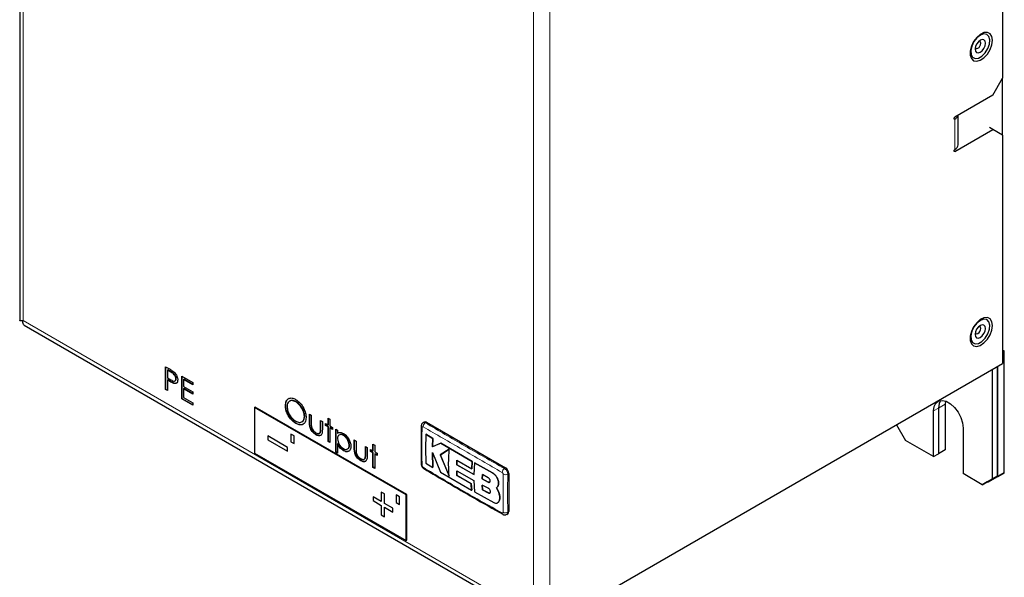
# Model space of a CAD drawing. Header units: millimetres. Extents: x 5 to 418, y 2 to 292.
# Tile 7 of 16: x 227 to 312, y 100 to 147. Entities that reach past the tile are written whole.
import ezdxf

# ---------------------------------------------------------------- set-up
doc = ezdxf.new("R2010")
doc.units = ezdxf.units.MM

msp = doc.modelspace()

# ---------------------------------------------------------------- linework, layer by layer
at = {"color": 7, "linetype": 'Continuous', "lineweight": 25}
for p, q in [((227.1243, 177.2984), (227.1243, 121.6104)), ((311.5629, 149.9449), (311.5629, 142.4327)), ((310.7144, 140.963), (311.5629, 142.4327)), ((311.5629, 137.5335), (311.5629, 142.4327)), ((310.7144, 140.963), (307.4617, 139.0853)), ((307.7546, 136.7172), (307.7546, 139.2544)), ((307.4617, 136.1457), (310.7144, 138.0235)), ((310.7144, 138.0235), (310.4315, 138.1868)), ((311.5629, 137.5335), (310.7144, 138.0235)), ((311.5629, 137.5335), (311.5629, 117.9365)), ((227.5112, 121.2179), (271.5781, 95.7786)), ((311.7071, 118.9995), (311.5629, 119.0828)), ((311.5629, 118.9163), (311.7071, 118.9995)), ((311.7071, 108.5478), (311.7071, 118.9995)), ((239.6556, 117.6482), (239.9884, 117.4561)), ((239.6556, 115.6885), (239.6556, 117.6482)), ((239.6839, 115.7049), (239.6839, 117.6319)), ((272.672, 95.4853), (311.5629, 117.9365)), ((311.0821, 117.6589), (311.0821, 108.2523)), ((311.1415, 108.2212), (311.1415, 117.6932)), ((239.8362, 117.3757), (239.8079, 117.3593)), ((239.8079, 117.3593), (239.8079, 116.7061)), ((240.1183, 117.1801), (239.8079, 117.3593)), ((240.1465, 117.1965), (239.8362, 117.3757)), ((241.048, 116.8444), (242.0053, 116.2917)), ((241.048, 114.8847), (241.048, 116.8444)), ((241.0763, 114.901), (241.0763, 116.8281)), ((310.6578, 117.414), (310.6578, 108.0073)), ((239.8079, 116.7061), (240.105, 116.5303)), ((239.8362, 116.5214), (239.8079, 116.5051)), ((239.8079, 116.5051), (239.8079, 115.6006)), ((239.9292, 116.435), (239.8079, 116.5051)), ((239.9575, 116.4514), (239.8362, 116.5214)), ((240.3896, 116.2341), (240.3613, 116.2178)), ((240.5759, 116.6232), (240.5476, 116.6068)), ((241.2286, 116.5718), (241.2003, 116.5555)), ((241.2003, 116.5555), (241.2003, 115.9525)), ((242.0053, 116.0908), (241.2003, 116.5555)), ((241.2003, 115.9525), (242.0053, 115.4878)), ((242.0053, 116.1234), (241.2286, 116.5718)), ((242.0053, 116.2917), (242.0053, 116.0908)), ((239.6839, 115.7049), (239.6556, 115.6885)), ((239.8079, 115.6006), (239.6556, 115.6885)), ((239.8079, 115.6333), (239.6839, 115.7049)), ((241.2286, 115.7678), (241.2003, 115.7515)), ((241.2003, 115.7515), (241.2003, 114.9978)), ((242.0053, 115.2868), (241.2003, 115.7515)), ((242.0053, 115.3194), (241.2286, 115.7678)), ((242.0053, 115.4878), (242.0053, 115.2868)), ((241.0763, 114.901), (241.048, 114.8847)), ((242.0053, 114.3321), (241.048, 114.8847)), ((242.0053, 114.3647), (241.0763, 114.901)), ((241.2003, 114.9978), (242.0053, 114.533)), ((242.0053, 114.533), (242.0053, 114.3321)), ((249.975, 114.3279), (249.9467, 114.3116)), ((250.217, 114.8763), (250.2763, 114.9336)), ((250.8636, 114.6527), (250.8353, 114.6363)), ((306.6417, 114.7055), (306.616, 114.4264)), ((306.616, 114.4264), (306.616, 110.507)), ((247.301, 114.1491), (247.3576, 114.1818)), ((260.3118, 106.6382), (247.301, 114.1491)), ((247.301, 114.1491), (247.301, 110.2298)), ((260.3684, 106.6709), (247.3576, 114.1818)), ((251.6068, 113.3957), (251.5785, 113.3794)), ((252.0136, 113.5793), (252.1659, 113.4913)), ((252.0136, 112.895), (252.0136, 113.5793)), ((252.0419, 112.9113), (252.0419, 113.5629)), ((252.1659, 113.4913), (252.1659, 112.8271)), ((305.6232, 109.9339), (305.6232, 113.8533)), ((306.0475, 114.0982), (306.0475, 110.1788)), ((306.0503, 114.0999), (306.0503, 110.1805)), ((250.8697, 112.7899), (250.8415, 112.7736)), ((252.9709, 113.0266), (253.1232, 112.9387)), ((252.9709, 112.3624), (252.9709, 113.0266)), ((252.9992, 112.3787), (252.9992, 113.0103)), ((253.1232, 112.9387), (253.1232, 112.2415)), ((253.4061, 112.7754), (253.6237, 112.6498)), ((253.4061, 112.5995), (253.4061, 112.7754)), ((253.4344, 112.6159), (253.4061, 112.5995)), ((253.6237, 112.4739), (253.4061, 112.5995)), ((253.4344, 112.6159), (253.4344, 112.7591)), ((253.6519, 112.4903), (253.4344, 112.6159)), ((253.6237, 113.2277), (253.776, 113.1397)), ((253.6237, 112.6498), (253.6237, 113.2277)), ((253.6519, 112.6661), (253.6237, 112.6498)), ((253.6519, 112.6661), (253.6519, 113.2113)), ((253.776, 113.1397), (253.776, 112.5619)), ((253.776, 112.5619), (253.9935, 112.4363)), ((261.8654, 112.8965), (261.7776, 112.8458)), ((262.0654, 112.8767), (268.8536, 108.958)), ((302.4405, 112.6702), (303.219, 111.3218)), ((248.4324, 111.6996), (248.4324, 111.373)), ((250.1295, 110.7199), (248.4324, 111.6996)), ((248.4327, 111.6995), (248.4327, 111.3732)), ((250.6951, 111.6998), (250.4123, 111.8631)), ((250.4123, 111.8631), (250.4123, 111.2099)), ((250.4126, 111.863), (250.4126, 111.2101)), ((250.6951, 111.0466), (250.6951, 111.6998)), ((252.5977, 111.8175), (252.5695, 111.8012)), ((252.9741, 112.0442), (252.9458, 112.0279)), ((253.6519, 112.4903), (253.6237, 112.4739)), ((253.6237, 111.2177), (253.6237, 112.4739)), ((253.6519, 111.2341), (253.6519, 112.4903)), ((253.8042, 112.4023), (253.776, 112.386)), ((253.776, 112.386), (253.776, 111.1298)), ((253.9935, 112.2604), (253.776, 112.386)), ((253.9935, 112.2931), (253.8042, 112.4023)), ((253.9935, 112.4363), (253.9935, 112.2604)), ((254.2764, 112.273), (254.4287, 112.1851)), ((254.2764, 110.3133), (254.2764, 112.273)), ((254.3047, 110.3296), (254.3047, 112.2567)), ((254.4287, 112.1851), (254.4287, 111.9201)), ((254.457, 111.9364), (254.4287, 111.9201)), ((254.9567, 111.7622), (254.9284, 111.7458)), ((262.0103, 111.8617), (262.0159, 111.8649)), ((262.6131, 111.4914), (262.0103, 111.8617)), ((262.0159, 111.8649), (262.6187, 111.4947)), ((308.1688, 112.3838), (308.1688, 108.4644)), ((248.4327, 111.3732), (248.4324, 111.373)), ((248.4324, 111.373), (250.1295, 110.3933)), ((248.4327, 111.3732), (250.1295, 110.3937)), ((250.4126, 111.2101), (250.4123, 111.2099)), ((250.4123, 111.2099), (250.6951, 111.0466)), ((250.4126, 111.2101), (250.6951, 111.0469)), ((253.6519, 111.2341), (253.6237, 111.2177)), ((253.776, 111.1298), (253.6237, 111.2177)), ((253.776, 111.1625), (253.6519, 111.2341)), ((254.457, 111.0288), (254.4287, 111.0125)), ((254.4287, 111.0125), (254.4287, 110.2254)), ((255.4578, 110.9096), (255.4295, 110.8932)), ((255.8646, 111.3561), (256.0169, 111.2682)), ((255.8646, 110.6719), (255.8646, 111.3561)), ((255.8929, 110.6882), (255.8929, 111.3398)), ((256.0169, 111.2682), (256.0169, 110.604)), ((257.4747, 111.0045), (257.627, 110.9166)), ((257.4747, 110.4267), (257.4747, 111.0045)), ((257.503, 110.443), (257.503, 110.9882)), ((257.627, 110.9166), (257.627, 110.3387)), ((262.5883, 110.7805), (262.6131, 111.4914)), ((263.3028, 111.0723), (262.5883, 110.7805)), ((262.6187, 111.4947), (262.5939, 110.7837)), ((262.5939, 110.7837), (263.3085, 111.0755)), ((262.6131, 111.4914), (262.6187, 111.4947)), ((263.3028, 111.0723), (263.3085, 111.0755)), ((266.0019, 109.4962), (263.3028, 111.0723)), ((263.3085, 111.0755), (266.0076, 109.4995)), ((305.6232, 109.9339), (303.219, 111.3218)), ((247.301, 110.2298), (260.3118, 102.7188)), ((250.1295, 110.3933), (250.1295, 110.7199)), ((254.3047, 110.3296), (254.2764, 110.3133)), ((254.4287, 110.2254), (254.2764, 110.3133)), ((254.4287, 110.258), (254.3047, 110.3296)), ((254.9628, 110.4522), (254.9345, 110.4359)), ((256.822, 110.8035), (256.9743, 110.7156)), ((256.822, 110.1392), (256.822, 110.8035)), ((256.8502, 110.1556), (256.8502, 110.7871)), ((256.9743, 110.7156), (256.9743, 110.0184)), ((257.2571, 110.5523), (257.4747, 110.4267)), ((257.2571, 110.3764), (257.2571, 110.5523)), ((257.2854, 110.3927), (257.2571, 110.3764)), ((257.4747, 110.2508), (257.2571, 110.3764)), ((257.2854, 110.3927), (257.2854, 110.5359)), ((257.503, 110.2671), (257.2854, 110.3927)), ((257.503, 110.443), (257.4747, 110.4267)), ((257.503, 110.2671), (257.4747, 110.2508)), ((257.4747, 108.9946), (257.4747, 110.2508)), ((257.503, 109.0109), (257.503, 110.2671)), ((257.627, 110.3387), (257.8445, 110.2131)), ((257.6553, 110.1792), (257.627, 110.1629)), ((257.627, 110.1629), (257.627, 108.9067)), ((257.8445, 110.0373), (257.627, 110.1629)), ((257.8445, 110.0699), (257.6553, 110.1792)), ((257.8445, 110.2131), (257.8445, 110.0373)), ((262.5813, 110.2865), (263.2766, 108.5976)), ((262.6105, 109.0037), (262.5813, 110.2865)), ((262.587, 110.2897), (262.6162, 109.007)), ((262.5883, 110.7805), (262.5939, 110.7837)), ((264.0249, 110.5547), (263.2588, 110.0877)), ((263.2588, 110.0877), (263.2645, 110.091)), ((263.2588, 110.0877), (264.0177, 108.261)), ((263.2645, 110.091), (264.0305, 110.558)), ((264.0234, 108.2642), (263.2645, 110.091)), ((305.6232, 109.9339), (306.0475, 110.1788)), ((306.0475, 110.1821), (306.0503, 110.1805)), ((306.616, 110.507), (306.0503, 110.1805)), ((256.4488, 109.5944), (256.4205, 109.578)), ((256.8251, 109.8211), (256.7968, 109.8048)), ((262.0092, 109.3744), (262.6105, 109.0037)), ((264.6689, 109.2245), (264.6842, 109.61)), ((264.6689, 109.2245), (264.6746, 109.2277)), ((266.1464, 108.3859), (264.6689, 109.2245)), ((264.6898, 109.6133), (264.6746, 109.2277)), ((264.6746, 109.2277), (266.1521, 108.3892)), ((264.6842, 109.61), (265.9597, 108.8818)), ((265.9597, 108.8818), (266.0019, 109.4962)), ((266.0076, 109.4995), (265.9653, 108.8851)), ((266.0019, 109.4962), (266.0076, 109.4995)), ((266.201, 109.3841), (266.1464, 108.3859)), ((266.201, 109.3841), (266.2067, 109.3874)), ((267.7305, 108.5397), (266.201, 109.3841)), ((266.2067, 109.3874), (267.7362, 108.5429)), ((257.503, 109.0109), (257.4747, 108.9946)), ((257.627, 108.9067), (257.4747, 108.9946)), ((257.627, 108.9393), (257.503, 109.0109)), ((262.6105, 109.0037), (262.6162, 109.007)), ((263.2766, 108.5976), (265.9463, 107.0361)), ((264.6674, 108.7089), (266.1447, 107.8707)), ((264.682, 108.3009), (264.6674, 108.7089)), ((264.673, 108.7121), (264.6877, 108.3042)), ((264.682, 108.3009), (264.6877, 108.3042)), ((265.9055, 107.6018), (264.682, 108.3009)), ((264.6877, 108.3042), (265.9112, 107.6051)), ((265.9597, 108.8818), (265.9653, 108.8851)), ((266.8699, 108.3792), (266.8589, 108.0084)), ((266.8645, 108.0116), (266.8755, 108.3824)), ((267.3815, 108.106), (266.8699, 108.3792)), ((269.1365, 108.4681), (269.1365, 105.2019)), ((309.8093, 107.5173), (308.1688, 108.4644)), ((311.7071, 108.5478), (310.8586, 108.0578)), ((311.1415, 108.2212), (311.7071, 108.5478)), ((265.9055, 107.6018), (265.9112, 107.6051)), ((265.9463, 107.0361), (265.9055, 107.6018)), ((265.9112, 107.6051), (265.952, 107.0394)), ((266.1447, 107.8707), (266.197, 106.8952)), ((266.8573, 107.4856), (266.8682, 107.0754)), ((267.3717, 107.214), (266.8573, 107.4856)), ((266.8589, 108.0084), (266.8645, 108.0116)), ((266.8589, 108.0084), (267.3729, 107.7365)), ((266.8739, 107.0787), (266.863, 107.4889)), ((267.3786, 107.7398), (266.8645, 108.0116)), ((268.2519, 107.6475), (268.2576, 107.6508)), ((309.8093, 107.5173), (310.6578, 108.0073)), ((310.2335, 107.7623), (309.8093, 107.5173)), ((311.0821, 108.2523), (310.2335, 107.7623)), ((310.2364, 107.7639), (310.2929, 107.7312)), ((310.2929, 107.7312), (311.1415, 108.2212)), ((310.8586, 108.0578), (310.2929, 107.7312)), ((310.6578, 108.0073), (311.0821, 108.2523)), ((258.4733, 106.7197), (258.1905, 106.883)), ((258.1905, 106.883), (258.1905, 106.0664)), ((258.1908, 106.8828), (258.1908, 106.0666)), ((258.4733, 105.9031), (258.4733, 106.7197)), ((259.7461, 106.4748), (259.4633, 106.6381)), ((259.4633, 106.6381), (259.4633, 105.9849)), ((259.4636, 106.638), (259.4636, 105.985)), ((260.3118, 106.6382), (260.3684, 106.6709)), ((260.3118, 102.7188), (260.3118, 106.6382)), ((260.3684, 102.7515), (260.3684, 106.6709)), ((265.9463, 107.0361), (265.952, 107.0394)), ((266.197, 106.8952), (267.8415, 105.9906)), ((266.8682, 107.0754), (266.8739, 107.0787)), ((266.8682, 107.0754), (267.3802, 106.8025)), ((267.3859, 106.8057), (266.8739, 107.0787)), ((268.2472, 106.9195), (268.077, 107.2373)), ((268.0786, 107.2382), (268.0843, 107.2415)), ((268.0827, 107.2406), (268.2529, 106.9227)), ((268.2472, 106.9195), (268.2529, 106.9227)), ((258.1905, 106.0664), (257.4834, 106.4746)), ((257.4834, 106.4746), (257.4834, 106.148)), ((257.4837, 106.1482), (257.4834, 106.148)), ((257.4834, 106.148), (258.1905, 105.7398)), ((257.4837, 106.4745), (257.4837, 106.1482)), ((257.4837, 106.1482), (258.1908, 105.74)), ((258.1908, 106.0666), (258.1905, 106.0664)), ((258.1908, 105.74), (258.1905, 105.7398)), ((258.1905, 105.7398), (258.1905, 104.9233)), ((258.1908, 105.74), (258.1908, 104.9234)), ((259.1804, 105.4949), (258.4733, 105.9031)), ((259.4636, 105.985), (259.4633, 105.9849)), ((259.4633, 105.9849), (259.7461, 105.8216)), ((259.4636, 105.985), (259.7461, 105.8219)), ((259.7461, 105.8216), (259.7461, 106.4748)), ((268.1871, 105.9612), (268.1928, 105.9645)), ((268.2928, 106.0831), (268.2984, 106.0863)), ((258.1908, 104.9234), (258.1905, 104.9233)), ((258.1905, 104.9233), (258.4733, 104.76)), ((258.1908, 104.9234), (258.4733, 104.7603)), ((258.4736, 105.5767), (258.4733, 105.5765)), ((258.4733, 104.76), (258.4733, 105.5765)), ((258.4733, 105.5765), (259.1804, 105.1683)), ((258.4736, 105.5767), (259.1804, 105.1686)), ((259.1804, 105.1683), (259.1804, 105.4949)), ((268.9658, 104.968), (269.0536, 105.0188)), ((260.3118, 102.7188), (260.3684, 102.7515))]:
    msp.add_line(p, q, dxfattribs=at)
at = {"color": 7, "linetype": 'Continuous', "lineweight": 18}
for p, q in [((227.4172, 176.482), (227.4172, 121.6105)), ((272.672, 151.9899), (272.672, 95.4853)), ((271.2578, 96.3018), (271.2578, 151.1733)), ((307.391, 138.9628), (307.4617, 138.922)), ((307.4617, 136.309), (307.4617, 138.922)), ((307.391, 136.1866), (307.4617, 136.1457)), ((271.2578, 96.3018), (227.4172, 121.6105)), ((240.1465, 117.1965), (240.1183, 117.1801)), ((239.9575, 116.4514), (239.9292, 116.435)), ((306.616, 114.4264), (306.0503, 114.0999)), ((305.6232, 113.8533), (306.0475, 114.0982)), ((252.0419, 112.9113), (252.0136, 112.895)), ((262.0654, 112.8767), (261.9772, 112.8258)), ((252.9992, 112.3787), (252.9709, 112.3624)), ((255.8929, 110.6882), (255.8646, 110.6719)), ((256.8502, 110.1556), (256.822, 110.1392)), ((267.7305, 108.5397), (267.7362, 108.5429)), ((268.8536, 108.958), (268.7654, 108.907)), ((269.1365, 108.4681), (269.0483, 108.4171)), ((267.3729, 107.7365), (267.3786, 107.7398)), ((267.3802, 106.8025), (267.3859, 106.8057)), ((269.1365, 105.2019), (269.0483, 105.151))]:
    msp.add_line(p, q, dxfattribs=at)
at = {"color": 7, "linetype": 'Continuous', "lineweight": 25, "flags": 128}
for points in [[(310.6861, 145.6826), (310.634, 146.0131), (310.4833, 146.2476), (310.2504, 146.3608), (309.9605, 146.3403), (309.645, 146.1883), (309.3381, 145.9214), (309.0731, 145.5685), (308.8787, 145.1678), (308.7759, 144.7627), (308.7759, 144.3971), (308.8787, 144.1107), (309.0731, 143.9345), (309.3381, 143.8875), (309.645, 143.9749), (309.9605, 144.1872), (310.2504, 144.5014), (310.4833, 144.8835), (310.634, 145.292), (310.6861, 145.6826)], [(309.6544, 146.1284), (309.3574, 145.8979), (309.0989, 145.5696), (308.9138, 145.188), (308.8272, 144.8046), (308.8507, 144.4711), (308.9812, 144.2327), (309.2011, 144.1215), (309.4806, 144.1525), (309.782, 144.3215), (310.0646, 144.6058), (310.2902, 144.9669), (310.4284, 145.356), (310.4605, 145.7206), (310.3822, 146.0115), (310.2039, 146.1894), (309.9499, 146.2302), (309.6544, 146.1284)], [(309.6491, 145.6926), (309.4782, 145.5576), (309.3323, 145.3643), (309.2337, 145.142), (309.1973, 144.9248), (309.2288, 144.7456), (309.3233, 144.6317), (309.4665, 144.6004), (309.6364, 144.6566), (309.8074, 144.7916), (309.9533, 144.985), (310.0519, 145.2072), (310.0882, 145.4244), (310.0567, 145.6037), (309.9622, 145.7176), (309.8191, 145.7488), (309.6491, 145.6926)], [(309.2121, 145.0573), (309.2148, 145.0505), (309.2673, 144.9873), (309.3468, 144.9699), (309.4413, 145.0011), (309.5362, 145.0761), (309.6173, 145.1835), (309.6721, 145.307), (309.6922, 145.4277), (309.6748, 145.5273), (309.6223, 145.5905), (309.5427, 145.6079), (309.529, 145.6062)], [(307.4617, 138.922), (307.4346, 138.9126), (307.4117, 138.917), (307.3964, 138.9347), (307.391, 138.9628), (307.3964, 138.9972), (307.4117, 139.0325), (307.4346, 139.0634), (307.4617, 139.0853)], [(307.4617, 136.1457), (307.4346, 136.1363), (307.4117, 136.1408), (307.3964, 136.1584), (307.391, 136.1866), (307.3964, 136.2209), (307.4117, 136.2563), (307.4346, 136.2872), (307.4617, 136.309)], [(310.6861, 121.1864), (310.634, 121.5169), (310.4833, 121.7514), (310.2504, 121.8646), (309.9605, 121.844), (309.645, 121.6921), (309.3381, 121.4252), (309.0731, 121.0723), (308.8787, 120.6715), (308.7759, 120.2664), (308.7759, 119.9009), (308.8787, 119.6145), (309.0731, 119.4382), (309.3381, 119.3913), (309.645, 119.4787), (309.9605, 119.691), (310.2504, 120.0052), (310.4833, 120.3873), (310.634, 120.7957), (310.6861, 121.1864)], [(309.6544, 121.6322), (309.3574, 121.4016), (309.0989, 121.0734), (308.9138, 120.6918), (308.8272, 120.3084), (308.8507, 119.9749), (308.9812, 119.7365), (309.2011, 119.6253), (309.4806, 119.6563), (309.782, 119.8253), (310.0646, 120.1096), (310.2902, 120.4707), (310.4284, 120.8598), (310.4605, 121.2244), (310.3822, 121.5153), (310.2039, 121.6932), (309.9499, 121.734), (309.6544, 121.6322)], [(309.6491, 121.1964), (309.4782, 121.0614), (309.3323, 120.868), (309.2337, 120.6458), (309.1973, 120.4286), (309.2288, 120.2493), (309.3233, 120.1354), (309.4665, 120.1042), (309.6364, 120.1604), (309.8074, 120.2954), (309.9533, 120.4887), (310.0519, 120.7109), (310.0882, 120.9282), (310.0567, 121.1074), (309.9622, 121.2213), (309.8191, 121.2526), (309.6491, 121.1964)], [(309.2121, 120.5611), (309.2148, 120.5543), (309.2673, 120.491), (309.3468, 120.4737), (309.4413, 120.5049), (309.5362, 120.5799), (309.6173, 120.6873), (309.6721, 120.8108), (309.6922, 120.9315), (309.6748, 121.031), (309.6223, 121.0943), (309.5427, 121.1117), (309.529, 121.11)], [(305.6232, 113.8533), (305.6748, 114.2376), (305.8253, 114.5313), (306.0625, 114.7105), (306.3673, 114.7607), (306.7149, 114.6779), (307.0771, 114.4688), (307.4247, 114.1503), (307.7295, 113.7481), (307.9667, 113.295), (308.1172, 112.8276), (308.1688, 112.3838)], [(306.2336, 114.756), (306.099, 114.4825), (306.0475, 114.0982)], [(306.2353, 114.7562), (306.1019, 114.4842), (306.0503, 114.0999)]]:
    msp.add_lwpolyline(points, dxfattribs=at)
at = {"color": 7, "linetype": 'Continuous', "lineweight": 25}
for centre, radius, start, end in [((307.2303, 139.4081), 0.5384, 295.449903, 342.761004), ((307.2541, 136.7672), 0.5029, 294.374658, 354.305201), ((261.9483, 112.7132), 0.2012, 54.382423, 114.307119), ((261.7506, 109.2922), 0.1387, 184.556353, 244.523328), ((261.9087, 109.0042), 0.1326, 173.952122, 237.219619), ((268.5224, 108.4401), 0.6147, 2.605478, 57.394522), ((268.9462, 105.1777), 0.1918, 304.056351, 7.25583)]:
    msp.add_arc(centre, radius, start, end, dxfattribs=at)
at = {"color": 7, "linetype": 'Continuous', "lineweight": 18}
for centre, radius, start, end in [((261.7497, 112.5633), 0.1378, 185.116314, 244.805447), ((262.2031, 112.4635), 0.4269, 121.941652, 176.678041), ((269.0052, 108.5429), 0.436, 123.367673, 176.872209), ((268.8528, 108.8068), 0.4359, 243.134785, 296.648248), ((268.7074, 105.0851), 0.138, 175.208717, 234.718971), ((268.8475, 105.528), 0.4271, 243.323518, 298.034278)]:
    msp.add_arc(centre, radius, start, end, dxfattribs=at)
at = {"color": 7, "linetype": 'Continuous', "lineweight": 25}
msp.add_open_spline([(227.4172, 121.6105), (227.3332, 121.602), (227.1653, 121.5852), (227.138, 121.602), (227.1243, 121.6104)], degree=3, dxfattribs=at)
for points, knots in [([(227.5185, 121.2301), (227.4932, 121.2431), (227.426, 121.2779), (227.3925, 121.4216), (227.4101, 121.556), (227.4172, 121.6105)], [0, 0, 0, 0, 0.2638283, 0.7017879, 1, 1, 1, 1]), ([(239.9884, 117.4561), (240.0609, 117.4145), (240.1904, 117.3402), (240.3186, 117.2453), (240.3749, 117.2035)], [0, 0, 0, 0, 0.5603137, 1, 1, 1, 1]), ([(240.5476, 116.6068), (240.54, 116.6675), (240.5285, 116.7588), (240.466, 116.8833), (240.3459, 117.0515), (240.2194, 117.123), (240.1183, 117.1801)], [0, 0, 0, 0, 0.2490256, 0.3747335, 0.5004077, 1, 1, 1, 1]), ([(240.5759, 116.6232), (240.5683, 116.6838), (240.5568, 116.7752), (240.4943, 116.8996), (240.3742, 117.0679), (240.2477, 117.1394), (240.1465, 117.1965)], [0, 0, 0, 0, 0.2490256, 0.3747335, 0.5004077, 1, 1, 1, 1]), ([(240.3749, 117.2035), (240.4265, 117.1523), (240.5295, 117.0497), (240.6366, 116.8557), (240.6923, 116.6727), (240.6974, 116.5707), (240.6999, 116.5197)], [0, 0, 0, 0, 0.2797199, 0.5593949, 0.7795065, 1, 1, 1, 1]), ([(240.3613, 116.2178), (240.281, 116.2525), (240.1375, 116.3145), (239.9929, 116.3982), (239.9292, 116.435)], [0, 0, 0, 0, 0.55969422, 1, 1, 1, 1]), ([(240.3896, 116.2341), (240.3093, 116.2688), (240.1658, 116.3308), (240.0212, 116.4145), (239.9575, 116.4514)], [0, 0, 0, 0, 0.55969422, 1, 1, 1, 1]), ([(240.105, 116.5303), (240.2085, 116.47), (240.338, 116.3945), (240.4631, 116.4206), (240.5286, 116.4727), (240.54, 116.5533), (240.5476, 116.6068)], [0, 0, 0, 0, 0.49972019, 0.62536828, 0.75103535, 1, 1, 1, 1]), ([(240.6999, 116.5197), (240.6959, 116.4574), (240.6878, 116.333), (240.6028, 116.2249), (240.4872, 116.1901), (240.4033, 116.2086), (240.3613, 116.2178)], [0, 0, 0, 0, 0.2800989, 0.5593238, 0.7794579, 1, 1, 1, 1]), ([(240.5694, 116.2332), (240.5509, 116.226), (240.4987, 116.2057), (240.4324, 116.223), (240.3896, 116.2341)], [0, 0, 0, 0, 0.35340431, 1, 1, 1, 1]), ([(240.5267, 116.4726), (240.53, 116.4753), (240.5655, 116.503), (240.571, 116.5661), (240.5759, 116.6232)], [0, 0, 0, 0, 0.0950227, 1, 1, 1, 1]), ([(249.9467, 114.3116), (249.9624, 114.4537), (249.9938, 114.7379), (250.2262, 114.9479), (250.5192, 114.9843), (250.725, 114.8892), (250.8279, 114.8416)], [0, 0, 0, 0, 0.2797387, 0.5593295, 0.779683, 1, 1, 1, 1]), ([(250.8415, 112.7736), (250.7099, 112.8663), (250.4469, 113.0517), (250.1548, 113.4978), (249.974, 113.9382), (249.9558, 114.1871), (249.9467, 114.3116)], [0, 0, 0, 0, 0.2796699, 0.5593725, 0.7796337, 1, 1, 1, 1]), ([(249.975, 114.3279), (249.9801, 114.483), (249.986, 114.6631), (250.0805, 114.7458), (250.0936, 114.7573)], [0, 0, 0, 0, 0.8609969, 1, 1, 1, 1]), ([(250.8697, 112.7899), (250.7382, 112.8826), (250.4752, 113.068), (250.1831, 113.5141), (250.0023, 113.9545), (249.9841, 114.2034), (249.975, 114.3279)], [0, 0, 0, 0, 0.2796699, 0.5593725, 0.7796337, 1, 1, 1, 1]), ([(250.8353, 114.6363), (250.7282, 114.6821), (250.5139, 114.7736), (250.2688, 114.697), (250.1221, 114.5039), (250.1067, 114.3176), (250.099, 114.2245)], [0, 0, 0, 0, 0.2796262, 0.5593568, 0.7796338, 1, 1, 1, 1]), ([(250.099, 114.2245), (250.112, 114.0935), (250.138, 113.8314), (250.3431, 113.4467), (250.5835, 113.1474), (250.7514, 113.0346), (250.8353, 112.9781)], [0, 0, 0, 0, 0.279416, 0.5590765, 0.779478, 1, 1, 1, 1]), ([(250.8636, 114.6527), (250.755, 114.7007), (250.5394, 114.7962), (250.379, 114.7199), (250.2994, 114.682)], [0, 0, 0, 0, 0.50354744, 1, 1, 1, 1]), ([(250.8279, 114.8416), (250.9608, 114.7487), (251.2267, 114.563), (251.5245, 114.1134), (251.7045, 113.6677), (251.722, 113.4167), (251.7308, 113.2911)], [0, 0, 0, 0, 0.27975448, 0.55935366, 0.77958138, 1, 1, 1, 1]), ([(251.5785, 113.3794), (251.5655, 113.5113), (251.5394, 113.7752), (251.3329, 114.1642), (251.0883, 114.4615), (250.9197, 114.5781), (250.8353, 114.6363)], [0, 0, 0, 0, 0.2794658, 0.5588658, 0.7795113, 1, 1, 1, 1]), ([(251.6068, 113.3957), (251.5937, 113.5277), (251.5677, 113.7915), (251.3612, 114.1806), (251.1166, 114.4778), (250.9479, 114.5944), (250.8636, 114.6527)], [0, 0, 0, 0, 0.2794658, 0.5588658, 0.7795113, 1, 1, 1, 1]), ([(250.8353, 112.9781), (250.9431, 112.9301), (251.1586, 112.834), (251.4081, 112.9047), (251.5551, 113.0991), (251.5707, 113.286), (251.5785, 113.3794)], [0, 0, 0, 0, 0.279833, 0.5593836, 0.779652, 1, 1, 1, 1]), ([(251.3612, 112.9347), (251.3875, 112.9394), (251.4848, 112.9566), (251.5807, 113.1215), (251.5981, 113.3043), (251.6068, 113.3957)], [0, 0, 0, 0, 0.1569268, 0.5783872, 1, 1, 1, 1]), ([(251.7308, 113.2911), (251.7158, 113.1477), (251.6859, 112.8608), (251.4445, 112.6627), (251.1517, 112.6251), (250.9449, 112.7241), (250.8415, 112.7736)], [0, 0, 0, 0, 0.2796317, 0.5593366, 0.7795963, 1, 1, 1, 1]), ([(251.4578, 112.7124), (251.4517, 112.7066), (251.384, 112.6417), (251.1735, 112.651), (250.971, 112.7436), (250.8697, 112.7899)], [0, 0, 0, 0, 0.0468419, 0.5232654, 1, 1, 1, 1]), ([(252.5695, 111.8012), (252.475, 111.8645), (252.2869, 111.9907), (252.0811, 112.3303), (252.0187, 112.6383), (252.0153, 112.8093), (252.0136, 112.895)], [0, 0, 0, 0, 0.2800534, 0.5579589, 0.7783884, 1, 1, 1, 1]), ([(252.5977, 111.8175), (252.5033, 111.8809), (252.3152, 112.0071), (252.1093, 112.3466), (252.0469, 112.6546), (252.0436, 112.8256), (252.0419, 112.9113)], [0, 0, 0, 0, 0.2800534, 0.5579589, 0.7783884, 1, 1, 1, 1]), ([(252.1659, 112.8271), (252.1658, 112.7642), (252.1655, 112.6518), (252.1826, 112.5313), (252.1901, 112.4783)], [0, 0, 0, 0, 0.5603768, 1, 1, 1, 1]), ([(261.6126, 112.5511), (261.612, 112.5031), (261.5994, 111.4057), (261.608, 110.3199), (261.6163, 109.2816)], [0, 0, 0, 0, 0.0437343, 1, 1, 1, 1]), ([(261.7793, 112.8437), (261.7741, 112.8417), (261.7314, 112.8251), (261.6746, 112.7597), (261.6252, 112.6617), (261.6103, 112.5892), (261.6126, 112.5525), (261.6127, 112.551)], [0, 0, 0, 0, 0.04723111, 0.38743444, 0.68814557, 0.98695799, 1, 1, 1, 1]), ([(252.1901, 112.4783), (252.2088, 112.4195), (252.2462, 112.3018), (252.3829, 112.1087), (252.4996, 112.0265), (252.5708, 111.9763)], [0, 0, 0, 0, 0.28011719, 0.56057252, 1, 1, 1, 1]), ([(253.1232, 112.2415), (253.1219, 112.1353), (253.1191, 111.9241), (252.9997, 111.7137), (252.7875, 111.691), (252.6423, 111.7644), (252.5695, 111.8012)], [0, 0, 0, 0, 0.2815094, 0.5596397, 0.7792866, 1, 1, 1, 1]), ([(252.5708, 111.9763), (252.6149, 111.9538), (252.7031, 111.909), (252.8161, 111.9049), (252.9018, 111.9442), (252.9311, 112), (252.9458, 112.0279)], [0, 0, 0, 0, 0.2802653, 0.5599951, 0.7800672, 1, 1, 1, 1]), ([(252.9579, 111.7466), (252.9111, 111.7344), (252.8045, 111.7066), (252.672, 111.7777), (252.5977, 111.8175)], [0, 0, 0, 0, 0.4396674, 1, 1, 1, 1]), ([(252.8581, 111.9349), (252.8819, 111.9435), (252.9328, 111.9619), (252.9598, 112.0157), (252.9741, 112.0442)], [0, 0, 0, 0, 0.46797472, 1, 1, 1, 1]), ([(252.9458, 112.0279), (252.9551, 112.0872), (252.9717, 112.1932), (252.9712, 112.3106), (252.9709, 112.3624)], [0, 0, 0, 0, 0.5593832, 1, 1, 1, 1]), ([(252.9741, 112.0442), (252.9834, 112.1035), (253, 112.2095), (252.9995, 112.327), (252.9992, 112.3787)], [0, 0, 0, 0, 0.5593832, 1, 1, 1, 1]), ([(254.4287, 111.9201), (254.5059, 111.9695), (254.6441, 112.0578), (254.8423, 111.9629), (254.9298, 111.9209)], [0, 0, 0, 0, 0.5584454, 1, 1, 1, 1]), ([(254.9284, 111.7458), (254.855, 111.7791), (254.7081, 111.8457), (254.5427, 111.7891), (254.443, 111.6575), (254.4335, 111.5298), (254.4287, 111.4659)], [0, 0, 0, 0, 0.2797143, 0.5593271, 0.7795192, 1, 1, 1, 1]), ([(254.9567, 111.7622), (254.8815, 111.7995), (254.7613, 111.8592), (254.6728, 111.8194), (254.6397, 111.8045)], [0, 0, 0, 0, 0.6258792, 1, 1, 1, 1]), ([(255.4295, 110.8932), (255.4195, 110.9827), (255.3994, 111.1617), (255.2651, 111.4259), (255.0997, 111.629), (254.9855, 111.7069), (254.9284, 111.7458)], [0, 0, 0, 0, 0.2794238, 0.5591042, 0.7795162, 1, 1, 1, 1]), ([(254.9298, 111.9209), (255.0249, 111.8535), (255.2152, 111.7185), (255.4273, 111.3969), (255.5612, 111.0782), (255.5749, 110.8976), (255.5818, 110.8073)], [0, 0, 0, 0, 0.27962693, 0.55943198, 0.77970319, 1, 1, 1, 1]), ([(255.4578, 110.9096), (255.4478, 110.999), (255.4277, 111.178), (255.2934, 111.4422), (255.128, 111.6453), (255.0138, 111.7232), (254.9567, 111.7622)], [0, 0, 0, 0, 0.2794238, 0.5591042, 0.7795162, 1, 1, 1, 1]), ([(262.0103, 111.8617), (262.0038, 111.5178), (261.9879, 110.6798), (262.0013, 109.8586), (262.0092, 109.3744)], [0, 0, 0, 0, 0.4103295, 1, 1, 1, 1]), ([(254.4287, 111.4659), (254.4369, 111.3766), (254.4534, 111.1981), (254.5917, 110.9324), (254.759, 110.732), (254.8735, 110.6533), (254.9308, 110.6139)], [0, 0, 0, 0, 0.2796212, 0.5588504, 0.7794453, 1, 1, 1, 1]), ([(254.9345, 110.4359), (254.8241, 110.5166), (254.6263, 110.6611), (254.4892, 110.9049), (254.4287, 111.0125)], [0, 0, 0, 0, 0.5585055, 1, 1, 1, 1]), ([(254.9628, 110.4522), (254.8524, 110.5329), (254.6546, 110.6774), (254.5175, 110.9212), (254.457, 111.0288)], [0, 0, 0, 0, 0.5585055, 1, 1, 1, 1]), ([(254.9308, 110.6139), (255.0034, 110.5825), (255.1485, 110.5197), (255.3114, 110.5776), (255.4106, 110.7068), (255.4232, 110.8311), (255.4295, 110.8932)], [0, 0, 0, 0, 0.2796321, 0.5592446, 0.7797297, 1, 1, 1, 1]), ([(255.5818, 110.8073), (255.5706, 110.7036), (255.5483, 110.4961), (255.3714, 110.3557), (255.1593, 110.3287), (255.0095, 110.4001), (254.9345, 110.4359)], [0, 0, 0, 0, 0.2795488, 0.559256, 0.7795586, 1, 1, 1, 1]), ([(255.2665, 110.5918), (255.2925, 110.5972), (255.3659, 110.6122), (255.4375, 110.7262), (255.451, 110.8485), (255.4578, 110.9096)], [0, 0, 0, 0, 0.2162016, 0.6082918, 1, 1, 1, 1]), ([(255.3839, 110.3909), (255.3811, 110.3885), (255.3331, 110.3443), (255.1827, 110.3523), (255.0361, 110.4189), (254.9628, 110.4522)], [0, 0, 0, 0, 0.0289582, 0.5143261, 1, 1, 1, 1]), ([(256.4205, 109.578), (256.3261, 109.6414), (256.138, 109.7676), (255.9321, 110.1071), (255.8697, 110.4152), (255.8663, 110.5861), (255.8646, 110.6719)], [0, 0, 0, 0, 0.28005338, 0.55795894, 0.77838844, 1, 1, 1, 1]), ([(256.4488, 109.5944), (256.3543, 109.6577), (256.1662, 109.7839), (255.9604, 110.1235), (255.898, 110.4315), (255.8946, 110.6025), (255.8929, 110.6882)], [0, 0, 0, 0, 0.2800534, 0.5579589, 0.7783884, 1, 1, 1, 1]), ([(256.0169, 110.604), (256.0168, 110.541), (256.0165, 110.4287), (256.0336, 110.3082), (256.0411, 110.2552)], [0, 0, 0, 0, 0.5603768, 1, 1, 1, 1]), ([(256.0411, 110.2552), (256.0598, 110.1964), (256.0973, 110.0787), (256.2339, 109.8855), (256.3506, 109.8033), (256.4218, 109.7531)], [0, 0, 0, 0, 0.2801172, 0.5605725, 1, 1, 1, 1]), ([(256.9743, 110.0184), (256.9729, 109.9121), (256.9701, 109.701), (256.8508, 109.4906), (256.6385, 109.4679), (256.4933, 109.5412), (256.4205, 109.578)], [0, 0, 0, 0, 0.2815094, 0.5596397, 0.7792866, 1, 1, 1, 1]), ([(256.7968, 109.8048), (256.8061, 109.8641), (256.8228, 109.9701), (256.8222, 110.0875), (256.822, 110.1392)], [0, 0, 0, 0, 0.5593832, 1, 1, 1, 1]), ([(256.8251, 109.8211), (256.8344, 109.8804), (256.851, 109.9864), (256.8505, 110.1038), (256.8502, 110.1556)], [0, 0, 0, 0, 0.5593832, 1, 1, 1, 1]), ([(264.0177, 108.261), (263.9965, 108.5887), (263.949, 109.3243), (263.9978, 110.1158), (264.0249, 110.5547)], [0, 0, 0, 0, 0.4454775, 1, 1, 1, 1]), ([(256.4218, 109.7531), (256.4659, 109.7307), (256.5541, 109.6858), (256.6671, 109.6818), (256.7528, 109.721), (256.7821, 109.7769), (256.7968, 109.8048)], [0, 0, 0, 0, 0.28026531, 0.55999513, 0.78006716, 1, 1, 1, 1]), ([(256.8089, 109.5235), (256.7621, 109.5113), (256.6555, 109.4835), (256.523, 109.5545), (256.4488, 109.5944)], [0, 0, 0, 0, 0.43966735, 1, 1, 1, 1]), ([(256.7091, 109.7118), (256.733, 109.7204), (256.7839, 109.7388), (256.8108, 109.7925), (256.8251, 109.8211)], [0, 0, 0, 0, 0.4679747, 1, 1, 1, 1]), ([(261.6148, 109.279), (261.614, 109.2742), (261.6073, 109.2316), (261.6341, 109.1401), (261.696, 109.0122), (261.7739, 108.9261), (261.8291, 108.8989), (261.8355, 108.8957)], [0, 0, 0, 0, 0.0316049, 0.2835876, 0.595212, 0.9525632, 1, 1, 1, 1]), ([(261.8398, 108.8968), (263.25, 108.0651), (265.4901, 106.7438), (267.7821, 105.4527), (268.6313, 104.9744)], [0, 0, 0, 0, 0.6295029, 1, 1, 1, 1]), ([(268.2519, 107.6475), (268.2469, 107.7182), (268.2369, 107.8597), (268.1477, 108.0898), (268.0156, 108.2997), (267.8682, 108.454), (267.7697, 108.5153), (267.7305, 108.5397)], [0, 0, 0, 0, 0.21459, 0.4291787, 0.6437975, 0.8584406, 1, 1, 1, 1]), ([(267.7362, 108.5429), (267.7957, 108.5037), (267.9147, 108.4251), (268.0712, 108.2339), (268.1888, 108.0156), (268.2505, 107.8119), (268.2556, 107.6966), (268.2576, 107.6508)], [0, 0, 0, 0, 0.2146285, 0.4292566, 0.6438948, 0.8585349, 1, 1, 1, 1]), ([(267.3729, 107.7365), (267.3916, 107.7288), (267.4289, 107.7134), (267.479, 107.7192), (267.5174, 107.7463), (267.54, 107.7935), (267.5441, 107.8551), (267.5296, 107.9241), (267.4979, 107.9929), (267.4528, 108.0533), (267.4113, 108.0891), (267.3872, 108.1027), (267.3815, 108.106)], [0, 0, 0, 0, 0.107578, 0.2151551, 0.3227414, 0.4302646, 0.5376806, 0.6449866, 0.752213, 0.8594107, 0.9666405, 1, 1, 1, 1]), ([(267.4964, 107.7325), (267.4962, 107.7324), (267.4851, 107.7211), (267.4501, 107.7182), (267.4089, 107.725), (267.3845, 107.7369), (267.3786, 107.7398)], [0, 0, 0, 0, 0.0048647, 0.4344044, 0.8642806, 1, 1, 1, 1]), ([(268.077, 107.2373), (268.119, 107.2712), (268.203, 107.339), (268.2518, 107.4961), (268.2519, 107.6078), (268.2519, 107.6475)], [0, 0, 0, 0, 0.3919653, 0.7839447, 1, 1, 1, 1]), ([(268.2576, 107.6508), (268.2548, 107.5798), (268.2493, 107.4378), (268.1748, 107.3051), (268.1069, 107.2575), (268.0827, 107.2406)], [0, 0, 0, 0, 0.3915997, 0.7831923, 1, 1, 1, 1]), ([(267.3802, 106.8025), (267.4013, 106.7935), (267.4435, 106.7757), (267.4989, 106.7812), (267.5406, 106.8108), (267.5637, 106.863), (267.5658, 106.9315), (267.5466, 107.0087), (267.5082, 107.0859), (267.4547, 107.1541), (267.4063, 107.1947), (267.3784, 107.2103), (267.3717, 107.214)], [0, 0, 0, 0, 0.1073587, 0.214721, 0.322003, 0.4292233, 0.5364373, 0.6436973, 0.7510459, 0.8585026, 0.9660513, 1, 1, 1, 1]), ([(267.5173, 106.7957), (267.517, 106.7954), (267.505, 106.783), (267.4661, 106.7804), (267.4201, 106.7888), (267.3925, 106.8025), (267.3859, 106.8057)], [0, 0, 0, 0, 0.0086281, 0.4374268, 0.8663911, 1, 1, 1, 1]), ([(268.2928, 106.0831), (268.3214, 106.1585), (268.3785, 106.3094), (268.3597, 106.6113), (268.2839, 106.8191), (268.2472, 106.9195)], [0, 0, 0, 0, 0.34078213, 0.68156868, 1, 1, 1, 1]), ([(268.2529, 106.9227), (268.2917, 106.8151), (268.3692, 106.6), (268.3818, 106.3011), (268.3256, 106.1563), (268.2984, 106.0863)], [0, 0, 0, 0, 0.3408172, 0.6816417, 1, 1, 1, 1]), ([(267.8415, 105.9906), (267.8968, 105.9665), (268.0075, 105.9182), (268.1526, 105.9326), (268.2466, 105.9964), (268.2811, 106.0612), (268.2928, 106.0831)], [0, 0, 0, 0, 0.2851253, 0.5702516, 0.8553553, 1, 1, 1, 1]), ([(268.2984, 106.0863), (268.2758, 106.041), (268.2491, 105.9876), (268.198, 105.9718), (268.1903, 105.9695)], [0, 0, 0, 0, 0.8498321, 1, 1, 1, 1]), ([(268.6288, 104.9741), (268.6328, 104.9711), (268.6701, 104.9435), (268.7561, 104.9237), (268.8712, 104.9227), (268.9353, 104.9559), (268.9639, 104.9707)], [0, 0, 0, 0, 0.0428631, 0.3935808, 0.7299436, 1, 1, 1, 1])]:
    msp.add_open_spline(points, degree=3, knots=knots, dxfattribs=at)
at = {"color": 7, "linetype": 'Continuous', "lineweight": 18}
for points, knots in [([(261.7768, 112.4882), (261.7706, 112.4913), (261.7549, 112.4991), (261.7311, 112.501), (261.7095, 112.4911), (261.6944, 112.4701), (261.6921, 112.4491), (261.691, 112.4386)], [0, 0, 0, 0, 0.140567, 0.3553278, 0.5708439, 0.7860438, 1, 1, 1, 1]), ([(261.7802, 112.8415), (261.7953, 112.8501), (261.8329, 112.8717), (261.9043, 112.8622), (261.9565, 112.8361), (261.9772, 112.8258)], [0, 0, 0, 0, 0.2874351, 0.7171461, 1, 1, 1, 1]), ([(261.9772, 112.8258), (263.0976, 112.1664), (265.3385, 110.8476), (267.623, 109.5539), (268.7654, 108.907)], [0, 0, 0, 0, 0.499961, 1, 1, 1, 1]), ([(261.691, 112.4386), (261.6847, 112.0674), (261.672, 111.3249), (261.6726, 110.2342), (261.685, 109.5149), (261.691, 109.167)], [0, 0, 0, 0, 0.3404987, 0.6810489, 1, 1, 1, 1]), ([(268.5699, 108.5667), (267.4276, 109.2278), (265.1431, 110.5498), (262.8989, 111.8421), (261.7768, 112.4882)], [0, 0, 0, 0, 0.500039, 1, 1, 1, 1]), ([(261.691, 109.167), (261.6915, 109.1595), (261.6929, 109.1406), (261.7035, 109.1069), (261.7229, 109.0707), (261.7484, 109.0386), (261.7674, 109.025), (261.7768, 109.0182)], [0, 0, 0, 0, 0.1406569, 0.3555038, 0.5710329, 0.7861716, 1, 1, 1, 1]), ([(261.7768, 109.0182), (262.899, 108.3455), (265.1433, 107.0002), (267.4277, 105.7311), (268.5699, 105.0966)], [0, 0, 0, 0, 0.50003916, 1, 1, 1, 1]), ([(268.6558, 108.4179), (268.6553, 108.4254), (268.6543, 108.4446), (268.6439, 108.4784), (268.6246, 108.5147), (268.5989, 108.5466), (268.5795, 108.56), (268.5699, 108.5667)], [0, 0, 0, 0, 0.14065639, 0.35550279, 0.57103162, 0.78617076, 1, 1, 1, 1]), ([(268.6558, 105.1463), (268.6559, 105.514), (268.6563, 106.2494), (268.6562, 107.3403), (268.6559, 108.0666), (268.6558, 108.4179)], [0, 0, 0, 0, 0.3404988, 0.6810495, 1, 1, 1, 1]), ([(268.7654, 108.907), (268.7973, 108.8851), (268.8611, 108.8413), (268.946, 108.7361), (269.0099, 108.6163), (269.0437, 108.5048), (269.047, 108.4421), (269.0483, 108.4171)], [0, 0, 0, 0, 0.2146724, 0.429352, 0.6440262, 0.8586956, 1, 1, 1, 1]), ([(269.0483, 108.4171), (269.0452, 108.0681), (269.039, 107.3465), (269.0387, 106.2576), (269.0451, 105.5199), (269.0483, 105.151)], [0, 0, 0, 0, 0.3189779, 0.6594763, 1, 1, 1, 1]), ([(268.5699, 105.0966), (268.5762, 105.0936), (268.5922, 105.086), (268.6163, 105.0843), (268.6381, 105.0943), (268.6529, 105.1151), (268.6548, 105.1359), (268.6558, 105.1463)], [0, 0, 0, 0, 0.1405668, 0.3553275, 0.5708435, 0.7860436, 1, 1, 1, 1]), ([(269.0483, 105.151), (269.045, 105.1166), (269.0383, 105.048), (269.0038, 104.9878), (268.9713, 104.9754), (268.9632, 104.9723)], [0, 0, 0, 0, 0.4289835, 0.8579808, 1, 1, 1, 1])]:
    msp.add_open_spline(points, degree=3, knots=knots, dxfattribs=at)

doc.saveas('drawing.dxf')
